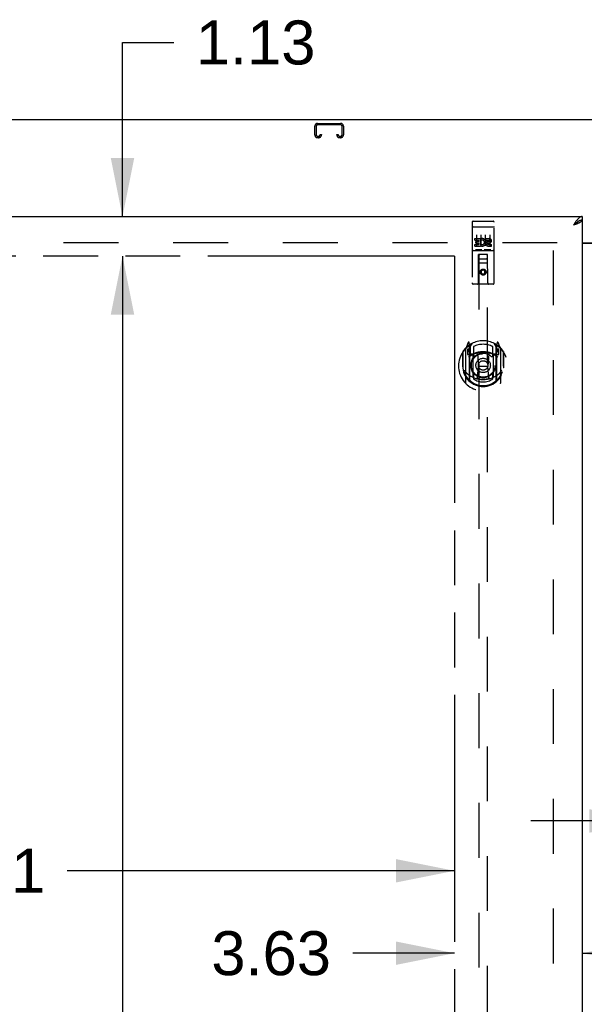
# Model space of a CAD drawing. Header units: inches. Extents: x 0 to 283, y 0 to 183.
# Tile 9 of 18: x 75 to 91, y 103 to 131. Entities that reach past the tile are written whole.
import ezdxf

# ---------------------------------------------------------------- set-up
doc = ezdxf.new("R2010")
doc.units = ezdxf.units.IN
doc.header["$LTSCALE"] = 15.583333
doc.header["$MEASUREMENT"] = 0
doc.linetypes.add('HIDDEN', pattern=[0.2, 0.1, -0.1])
doc.linetypes.add('PHANTOM', pattern=[0.8, 0.45, -0.05, 0.1, -0.05, 0.1, -0.05])
doc.layers.get('0').update_dxf_attribs({"linetype": 'CONTINUOUS'})
for name, color, linetype in [('02___PRT_ALL_AXES', 7, 'CONTINUOUS'), ('AVAILABLE_DOOR_SPACE', 7, 'CONTINUOUS'), ('DEFAULT_2', 8, 'HIDDEN'), ('DIMENSIONS', 7, 'CONTINUOUS')]:
    doc.layers.add(name, color=color, linetype=linetype)
doc.styles.get("Standard").update_dxf_attribs({"font": 'arial.ttf'})
doc.dimstyles.new('DIMSTYLE_1', dxfattribs={"dimtxt": 1.25, "dimasz": 1.666667, "dimexe": 0.09, "dimexo": 0.07, "dimgap": 0.0375, "dimtad": 0, "dimtih": 1, "dimtoh": 1, "dimzin": 4, "dimdsep": 46, "dimtxsty": 'Standard', "dimblk": '_FILLED', "dimblk1": '_FILLED', "dimblk2": '_FILLED', "dimcen": 0.09, "dimazin": 1, "dimtfac": 1, "dimtofl": 0, "dimtmove": 0, "dimatfit": 3, "dimldrblk": '_FILLED', "dimfxl": 0, "dimtolj": 1, "dimtzin": 4, "dimarcsym": 0})

# ---------------------------------------------------------------- blocks, each defined once
blk = doc.blocks.new('_FILLED')
at = {"color": 0, "linetype": 'ByBlock'}
blk.add_solid([(0, 0), (-1, 0.2), (-1, -0.2)], dxfattribs=at)
blk = doc.blocks.new('*D13')
at = {"layer": 'DIMENSIONS', "color": 2, "linetype": 'Continuous'}
for p, q in [((93.2, 107.887), (89.867, 107.887)), ((96.825, 107.887), (100.224, 107.887))]:
    blk.add_line(p, q, dxfattribs=at)
at = {"layer": 'DIMENSIONS', "color": 2, "linetype": 'Continuous', "xscale": 1.6666666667, "yscale": 1.6666666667, "zscale": 1.6666666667}
blk.add_blockref('_FILLED', (93.2, 107.887), dxfattribs=at)
at = {"layer": 'DIMENSIONS', "color": 2, "linetype": 'Continuous', "xscale": 1.6666666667, "yscale": 1.6666666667, "zscale": 1.6666666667, "rotation": 180}
blk.add_blockref('_FILLED', (96.825, 107.887), dxfattribs=at)
at = {"layer": 'DIMENSIONS', "color": 2, "linetype": 'Continuous', "insert": (100.849, 108.512), "char_height": 1.25, "width": 3.39684, "attachment_point": 1, "line_spacing_factor": 0.9}
blk.add_mtext('3.63', dxfattribs=at)
blk = doc.blocks.new('*D14')
at = {"layer": 'DIMENSIONS', "color": 2, "linetype": 'Continuous'}
for p, q in [((87.7, 104.129), (84.815, 104.129)), ((91.325, 104.129), (94.658, 104.129))]:
    blk.add_line(p, q, dxfattribs=at)
at = {"layer": 'DIMENSIONS', "color": 2, "linetype": 'Continuous', "xscale": 1.6666666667, "yscale": 1.6666666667, "zscale": 1.6666666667}
blk.add_blockref('_FILLED', (87.7, 104.129), dxfattribs=at)
at = {"layer": 'DIMENSIONS', "color": 2, "linetype": 'Continuous', "xscale": 1.6666666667, "yscale": 1.6666666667, "zscale": 1.6666666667, "rotation": 180}
blk.add_blockref('_FILLED', (91.325, 104.129), dxfattribs=at)
at = {"layer": 'DIMENSIONS', "color": 2, "linetype": 'Continuous', "insert": (84.19, 104.754), "char_height": 1.25, "width": 3.39684, "attachment_point": 3, "line_spacing_factor": 0.9}
blk.add_mtext('3.63', dxfattribs=at)
blk = doc.blocks.new('*D15')
at = {"layer": 'DIMENSIONS', "color": 2, "linetype": 'Continuous'}
for p, q in [((64.388, 106.469), (71.077, 106.469)), ((87.7, 106.469), (76.695, 106.469))]:
    blk.add_line(p, q, dxfattribs=at)
at = {"layer": 'DIMENSIONS', "color": 2, "linetype": 'Continuous', "xscale": 1.6666666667, "yscale": 1.6666666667, "zscale": 1.6666666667, "rotation": 180}
blk.add_blockref('_FILLED', (64.388, 106.469), dxfattribs=at)
at = {"layer": 'DIMENSIONS', "color": 2, "linetype": 'Continuous', "xscale": 1.6666666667, "yscale": 1.6666666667, "zscale": 1.6666666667}
blk.add_blockref('_FILLED', (87.7, 106.469), dxfattribs=at)
at = {"layer": 'DIMENSIONS', "color": 2, "linetype": 'Continuous', "insert": (73.886, 107.094), "char_height": 1.25, "width": 4.36803, "attachment_point": 2, "line_spacing_factor": 0.9}
blk.add_mtext('23.31', dxfattribs=at)
blk = doc.blocks.new('*D17')
at = {"layer": 'DIMENSIONS', "color": 2, "linetype": 'Continuous'}
for p, q in [((78.267, 125.058), (78.267, 130.004)), ((78.267, 130.004), (79.726, 130.004)), ((78.267, 123.933), (78.267, 120.6))]:
    blk.add_line(p, q, dxfattribs=at)
at = {"layer": 'DIMENSIONS', "color": 2, "linetype": 'Continuous', "xscale": 1.6666666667, "yscale": 1.6666666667, "zscale": 1.6666666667}
for p, rotation in [((78.267, 125.058), 270), ((78.267, 123.933), 90)]:
    blk.add_blockref('_FILLED', p, dxfattribs=dict(at, rotation=rotation))
at = {"layer": 'DIMENSIONS', "color": 2, "linetype": 'Continuous', "insert": (80.351, 130.629), "char_height": 1.25, "width": 3.39684, "attachment_point": 1, "line_spacing_factor": 0.9}
blk.add_mtext('1.13', dxfattribs=at)
blk = doc.blocks.new('*D19')
at = {"layer": 'DIMENSIONS', "color": 2, "linetype": 'Continuous'}
for p, q in [((78.267, 123.933), (78.267, 95.058)), ((78.267, 63.683), (78.267, 90.683))]:
    blk.add_line(p, q, dxfattribs=at)
at = {"layer": 'DIMENSIONS', "color": 2, "linetype": 'Continuous', "xscale": 1.6666666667, "yscale": 1.6666666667, "zscale": 1.6666666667}
for p, rotation in [((78.267, 123.933), 90), ((78.267, 63.683), 270)]:
    blk.add_blockref('_FILLED', p, dxfattribs=dict(at, rotation=rotation))
at = {"layer": 'DIMENSIONS', "color": 2, "linetype": 'Continuous', "insert": (78.267, 94.433), "char_height": 1.25, "width": 4.36803, "attachment_point": 2, "line_spacing_factor": 0.9}
blk.add_mtext('60.25\\Ptyp.', dxfattribs=at)

msp = doc.modelspace()

# ---------------------------------------------------------------- linework, layer by layer
at = {"color": 3, "linetype": 'Continuous'}
for p, q in [((122.211, 127.808), (62.315, 127.808)), ((62.638, 125.058), (91.325, 125.058)), ((91.108, 124.822), (91.079, 124.811)), ((91.325, 124.954), (91.325, 62.662)), ((91.325, 124.308), (93.2, 124.308)), ((93.2, 124.293), (91.325, 124.293))]:
    msp.add_line(p, q, dxfattribs=at)
at = {"color": 7, "linetype": 'Continuous'}
for p, q in [((91.325, 125.058), (91.325, 124.954)), ((91.099, 124.824), (91.079, 124.811)), ((91.222, 124.925), (91.212, 124.919))]:
    msp.add_line(p, q, dxfattribs=at)
at = {"color": 3, "linetype": 'Continuous'}
for points in [[(91.325, 125.058), (91.315, 125.057), (91.305, 125.056), (91.294, 125.053), (91.284, 125.05), (91.274, 125.045), (91.264, 125.039), (91.253, 125.033), (91.243, 125.025), (91.233, 125.016), (91.222, 125.007), (91.212, 124.997), (91.202, 124.986), (91.192, 124.974), (91.181, 124.962)], [(91.181, 124.962), (91.171, 124.948), (91.161, 124.935), (91.151, 124.92), (91.14, 124.906), (91.13, 124.891), (91.12, 124.875), (91.109, 124.86), (91.099, 124.844), (91.089, 124.828), (91.079, 124.811)], [(91.231, 124.872), (91.219, 124.866), (91.206, 124.861), (91.193, 124.855), (91.18, 124.85), (91.166, 124.844), (91.152, 124.839), (91.138, 124.833), (91.123, 124.828), (91.108, 124.822)], [(91.325, 124.954), (91.325, 124.948), (91.323, 124.943), (91.321, 124.938), (91.318, 124.932), (91.314, 124.927), (91.309, 124.921), (91.303, 124.916), (91.297, 124.91), (91.29, 124.905), (91.282, 124.899), (91.273, 124.894), (91.263, 124.888), (91.253, 124.883), (91.242, 124.877), (91.231, 124.872)]]:
    msp.add_lwpolyline(points, dxfattribs=at)
at = {"color": 7, "linetype": 'Continuous'}
for points in [[(91.212, 124.919), (91.202, 124.912), (91.192, 124.905), (91.181, 124.898), (91.171, 124.891), (91.161, 124.883), (91.151, 124.874), (91.14, 124.866), (91.13, 124.857), (91.12, 124.848), (91.109, 124.839), (91.099, 124.83), (91.089, 124.821), (91.079, 124.811)], [(91.209, 124.917), (91.208, 124.915), (91.204, 124.909), (91.199, 124.902), (91.193, 124.896), (91.186, 124.889), (91.179, 124.883), (91.172, 124.876), (91.164, 124.87), (91.156, 124.863), (91.147, 124.857), (91.138, 124.85), (91.128, 124.844), (91.119, 124.837), (91.109, 124.831), (91.099, 124.824)], [(91.325, 124.954), (91.315, 124.954), (91.305, 124.953), (91.294, 124.951), (91.284, 124.949), (91.274, 124.946), (91.264, 124.943), (91.253, 124.939), (91.243, 124.935), (91.233, 124.93), (91.222, 124.925)]]:
    msp.add_lwpolyline(points, dxfattribs=at)
at = {"layer": '02___PRT_ALL_AXES', "color": 8, "linetype": 'HIDDEN'}
for p, q in [((88.23, 124.925), (88.795, 124.925)), ((88.281, 124.39), (88.281, 124.433)), ((88.281, 124.433), (88.437, 124.433)), ((88.281, 124.39), (88.394, 124.39)), ((88.281, 124.219), (88.281, 124.262)), ((88.281, 124.262), (88.394, 124.262)), ((88.281, 124.219), (88.437, 124.219)), ((88.302, 124.305), (88.302, 124.348)), ((88.302, 124.348), (88.394, 124.348)), ((88.302, 124.305), (88.394, 124.305)), ((88.394, 124.348), (88.394, 124.39)), ((88.394, 124.262), (88.394, 124.305)), ((88.437, 124.255), (88.437, 124.433)), ((88.437, 124.255), (88.45, 124.274)), ((88.437, 124.219), (88.437, 124.232)), ((88.44, 124.23), (88.437, 124.232)), ((88.461, 124.385), (88.444, 124.424)), ((88.593, 124.39), (88.593, 124.433)), ((88.593, 124.433), (88.686, 124.433)), ((88.593, 124.39), (88.686, 124.39)), ((88.653, 124.305), (88.699, 124.305)), ((88.657, 124.346), (88.686, 124.346)), ((88.657, 124.262), (88.749, 124.262)), ((88.657, 124.219), (88.749, 124.219)), ((88.749, 124.219), (88.749, 124.262)), ((88.23, 124.097), (88.795, 124.097))]:
    msp.add_line(p, q, dxfattribs=at)
msp.add_circle((88.513, 123.48), 0.085, dxfattribs=at)
for centre, radius, start, end in [((88.487, 124.326), 0.107, 244.2636, 113.4027), ((88.487, 124.326), 0.0639, 234.8895, 113.4026), ((88.657, 124.283), 0.0635, 90, 270), ((88.657, 124.284), 0.0219, 100.307, 270), ((88.686, 124.368), 0.0644, 282.2995, 90.0775), ((88.686, 124.368), 0.0219, 269.9011, 90)]:
    msp.add_arc(centre, radius, start, end, dxfattribs=at)
at = {"layer": 'AVAILABLE_DOOR_SPACE', "color": 4, "linetype": 'PHANTOM'}
for q in [(64.388, 123.933), (87.7, 94.683)]:
    msp.add_line((87.7, 123.933), q, dxfattribs=at)
at = {"layer": 'DEFAULT_2', "color": 8, "linetype": 'HIDDEN'}
for p, q in [((83.731, 127.378), (83.731, 127.624)), ((83.771, 127.624), (83.771, 127.378)), ((83.811, 127.704), (84.464, 127.704)), ((84.464, 127.664), (83.811, 127.664)), ((84.504, 127.378), (84.504, 127.624)), ((84.544, 127.624), (84.544, 127.378)), ((83.811, 127.338), (83.839, 127.338)), ((83.839, 127.298), (83.811, 127.298)), ((83.879, 127.378), (83.879, 127.391)), ((83.879, 127.391), (83.919, 127.391)), ((83.919, 127.391), (83.919, 127.378)), ((84.356, 127.378), (84.356, 127.391)), ((84.356, 127.391), (84.396, 127.391)), ((84.396, 127.391), (84.396, 127.378)), ((84.436, 127.338), (84.464, 127.338)), ((84.464, 127.298), (84.436, 127.298)), ((88.2, 124.895), (88.2, 123.17)), ((88.217, 124.767), (88.216, 124.767)), ((88.217, 124.767), (88.217, 124.767)), ((88.218, 124.767), (88.217, 124.767)), ((88.219, 124.767), (88.218, 124.767)), ((88.22, 124.767), (88.219, 124.767)), ((88.221, 124.767), (88.22, 124.767)), ((88.221, 124.767), (88.221, 124.767)), ((88.222, 124.767), (88.221, 124.767)), ((88.223, 124.767), (88.222, 124.767)), ((88.224, 124.767), (88.223, 124.767)), ((88.225, 124.767), (88.224, 124.767)), ((88.226, 124.767), (88.225, 124.767)), ((88.226, 124.767), (88.226, 124.767)), ((88.227, 124.767), (88.226, 124.767)), ((88.228, 124.767), (88.227, 124.767)), ((88.229, 124.767), (88.228, 124.767)), ((88.23, 124.767), (88.229, 124.767)), ((88.23, 124.767), (88.795, 124.767)), ((88.295, 124.925), (88.48, 124.925)), ((88.545, 124.925), (88.73, 124.925)), ((88.795, 124.767), (88.796, 124.767)), ((88.796, 124.767), (88.797, 124.767)), ((88.797, 124.767), (88.798, 124.767)), ((88.798, 124.767), (88.798, 124.767)), ((88.798, 124.767), (88.799, 124.767)), ((88.799, 124.767), (88.8, 124.767)), ((88.8, 124.767), (88.801, 124.767)), ((88.801, 124.767), (88.802, 124.767)), ((88.802, 124.767), (88.803, 124.767)), ((88.803, 124.767), (88.803, 124.767)), ((88.803, 124.767), (88.804, 124.767)), ((88.804, 124.767), (88.805, 124.767)), ((88.805, 124.767), (88.806, 124.767)), ((88.806, 124.767), (88.807, 124.767)), ((88.807, 124.767), (88.807, 124.767)), ((88.807, 124.767), (88.808, 124.767)), ((88.825, 123.17), (88.825, 124.895)), ((88.325, 124.534), (88.325, 124.228)), ((88.45, 124.534), (88.45, 124.228)), ((88.575, 124.534), (88.575, 124.228)), ((88.7, 124.534), (88.7, 124.228)), ((90.617, 124.308), (64.013, 124.308)), ((90.513, 63.323), (90.513, 124.293)), ((88.23, 124.097), (88.795, 124.097)), ((88.474, 124.113), (88.302, 124.113)), ((88.383, 123.17), (88.386, 123.98)), ((88.388, 123.98), (88.386, 123.98)), ((88.388, 123.98), (88.388, 95.979)), ((88.638, 123.98), (88.388, 123.98)), ((88.724, 124.113), (88.552, 124.113)), ((88.638, 95.979), (88.638, 123.98)), ((88.639, 123.98), (88.638, 123.98)), ((88.643, 123.17), (88.639, 123.98)), ((88.64, 123.73), (88.385, 123.73)), ((88.428, 123.855), (88.598, 123.855)), ((88.513, 123.552), (88.45, 123.516)), ((88.45, 123.516), (88.45, 123.444)), ((88.45, 123.516), (88.46, 123.51)), ((88.45, 123.444), (88.46, 123.45)), ((88.45, 123.444), (88.513, 123.408)), ((88.513, 123.541), (88.46, 123.51)), ((88.46, 123.51), (88.46, 123.45)), ((88.46, 123.45), (88.513, 123.42)), ((88.513, 123.552), (88.513, 123.541)), ((88.575, 123.516), (88.513, 123.552)), ((88.565, 123.51), (88.513, 123.541)), ((88.513, 123.42), (88.565, 123.45)), ((88.513, 123.408), (88.575, 123.444)), ((88.513, 123.408), (88.513, 123.42)), ((88.575, 123.516), (88.565, 123.51)), ((88.565, 123.45), (88.565, 123.51)), ((88.575, 123.444), (88.565, 123.45)), ((88.575, 123.444), (88.575, 123.516)), ((88.795, 123.14), (88.23, 123.14)), ((88.087, 121.48), (88.017, 121.305)), ((88.13, 121.397), (88.116, 121.477)), ((88.138, 121.35), (88.208, 121.459)), ((88.818, 121.459), (88.888, 121.35)), ((88.909, 121.477), (88.895, 121.397)), ((89.008, 121.305), (88.938, 121.48)), ((87.93, 121.199), (87.93, 120.81)), ((87.938, 121.221), (87.938, 120.764)), ((88.013, 121.294), (88.013, 120.327)), ((88.07, 121.29), (88.07, 121.14)), ((88.138, 121.29), (88.07, 121.29)), ((88.07, 121.14), (88.13, 121.14)), ((88.078, 121.282), (88.108, 121.236)), ((88.109, 121.401), (88.109, 121.4)), ((88.109, 121.4), (88.109, 121.4)), ((88.109, 121.4), (88.109, 121.4)), ((88.13, 120.381), (88.13, 121.397)), ((88.138, 120.405), (88.138, 121.408)), ((88.14, 121.384), (88.14, 121.176)), ((88.23, 121.138), (88.158, 121.138)), ((88.16, 121.156), (88.226, 121.156)), ((88.238, 121.362), (88.238, 121.109)), ((88.35, 121.155), (88.38, 120.81)), ((88.676, 121.155), (88.645, 120.81)), ((88.788, 121.109), (88.788, 121.362)), ((88.868, 121.138), (88.795, 121.138)), ((88.799, 121.156), (88.865, 121.156)), ((88.885, 121.176), (88.885, 121.384)), ((88.888, 120.405), (88.888, 121.408)), ((88.955, 121.29), (88.888, 121.29)), ((88.895, 121.397), (88.895, 120.381)), ((88.895, 121.14), (88.955, 121.14)), ((88.917, 121.4), (88.912, 121.403)), ((88.917, 121.236), (88.947, 121.282)), ((88.955, 121.14), (88.955, 121.29)), ((89.013, 120.327), (89.013, 121.294)), ((89.088, 121.221), (89.088, 120.764)), ((89.095, 120.81), (89.095, 121.199)), ((88.23, 120.497), (88.23, 121.129)), ((88.795, 121.129), (88.795, 120.497)), ((87.93, 120.81), (87.945, 120.81)), ((87.938, 120.764), (87.938, 120.761)), ((88.35, 120.471), (88.38, 120.81)), ((88.38, 120.81), (88.645, 120.81)), ((88.675, 120.471), (88.645, 120.81)), ((89.095, 120.81), (89.08, 120.81)), ((89.088, 120.764), (89.087, 120.761)), ((88.238, 120.548), (88.238, 120.445)), ((88.788, 120.445), (88.788, 120.548))]:
    msp.add_line(p, q, dxfattribs=at)
for points in [[(88.216, 124.767), (88.216, 124.767), (88.215, 124.766), (88.215, 124.766), (88.215, 124.766), (88.214, 124.766), (88.214, 124.766), (88.213, 124.766), (88.213, 124.766), (88.213, 124.766), (88.212, 124.766), (88.212, 124.766), (88.212, 124.766), (88.211, 124.766), (88.211, 124.766), (88.211, 124.766), (88.21, 124.766), (88.21, 124.766), (88.21, 124.765), (88.21, 124.765), (88.209, 124.765), (88.209, 124.765), (88.209, 124.765), (88.208, 124.765), (88.208, 124.765), (88.208, 124.765), (88.207, 124.765), (88.207, 124.765), (88.207, 124.765), (88.207, 124.765), (88.206, 124.765), (88.206, 124.764), (88.206, 124.764), (88.206, 124.764), (88.205, 124.764), (88.205, 124.764), (88.205, 124.764), (88.205, 124.764), (88.205, 124.764), (88.204, 124.764), (88.204, 124.764), (88.204, 124.764), (88.204, 124.764), (88.203, 124.763), (88.203, 124.763), (88.203, 124.763), (88.203, 124.763), (88.203, 124.763), (88.203, 124.763), (88.202, 124.763), (88.202, 124.763), (88.202, 124.763), (88.202, 124.763), (88.202, 124.762), (88.202, 124.762), (88.202, 124.762), (88.201, 124.762), (88.201, 124.762), (88.201, 124.762), (88.201, 124.762), (88.201, 124.762), (88.201, 124.762), (88.201, 124.762), (88.201, 124.761), (88.201, 124.761), (88.201, 124.761), (88.2, 124.761), (88.2, 124.761), (88.2, 124.761), (88.2, 124.761), (88.2, 124.761), (88.2, 124.761), (88.2, 124.761), (88.2, 124.76), (88.2, 124.76), (88.2, 124.76), (88.2, 124.76), (88.2, 124.76)], [(88.808, 124.767), (88.809, 124.767), (88.809, 124.767), (88.81, 124.767), (88.81, 124.766), (88.81, 124.766), (88.811, 124.766), (88.811, 124.766), (88.811, 124.766), (88.812, 124.766), (88.812, 124.766), (88.812, 124.766), (88.813, 124.766), (88.813, 124.766), (88.814, 124.766), (88.814, 124.766), (88.814, 124.766), (88.814, 124.766), (88.815, 124.766), (88.815, 124.766), (88.815, 124.765), (88.816, 124.765), (88.816, 124.765), (88.816, 124.765), (88.817, 124.765), (88.817, 124.765), (88.817, 124.765), (88.817, 124.765), (88.818, 124.765), (88.818, 124.765), (88.818, 124.765), (88.819, 124.765), (88.819, 124.765), (88.819, 124.764), (88.819, 124.764), (88.82, 124.764), (88.82, 124.764), (88.82, 124.764), (88.82, 124.764), (88.821, 124.764), (88.821, 124.764), (88.821, 124.764), (88.821, 124.764), (88.821, 124.764), (88.822, 124.764), (88.822, 124.763), (88.822, 124.763), (88.822, 124.763), (88.822, 124.763), (88.823, 124.763), (88.823, 124.763), (88.823, 124.763), (88.823, 124.763), (88.823, 124.763), (88.823, 124.763), (88.823, 124.762), (88.824, 124.762), (88.824, 124.762), (88.824, 124.762), (88.824, 124.762), (88.824, 124.762), (88.824, 124.762), (88.824, 124.762), (88.824, 124.762), (88.824, 124.762), (88.825, 124.761), (88.825, 124.761), (88.825, 124.761), (88.825, 124.761), (88.825, 124.761), (88.825, 124.761), (88.825, 124.761), (88.825, 124.761), (88.825, 124.761), (88.825, 124.761), (88.825, 124.76), (88.825, 124.76), (88.825, 124.76), (88.825, 124.76), (88.825, 124.76)], [(88.302, 124.113), (88.302, 124.113), (88.301, 124.113), (88.301, 124.113), (88.301, 124.113), (88.301, 124.113), (88.3, 124.113), (88.3, 124.113), (88.3, 124.113), (88.3, 124.114), (88.3, 124.114), (88.3, 124.114), (88.299, 124.114), (88.299, 124.114), (88.299, 124.114), (88.299, 124.114), (88.299, 124.114), (88.299, 124.114), (88.298, 124.114), (88.298, 124.114), (88.298, 124.114), (88.298, 124.114), (88.298, 124.114), (88.298, 124.114), (88.298, 124.114), (88.297, 124.114), (88.297, 124.114), (88.297, 124.114), (88.297, 124.114), (88.297, 124.114), (88.297, 124.114), (88.297, 124.114), (88.297, 124.114), (88.296, 124.114), (88.296, 124.114), (88.296, 124.114), (88.296, 124.114), (88.296, 124.114), (88.296, 124.114), (88.296, 124.114), (88.296, 124.114), (88.296, 124.114), (88.295, 124.114), (88.295, 124.115), (88.295, 124.115), (88.295, 124.115), (88.295, 124.115)], [(88.48, 124.115), (88.48, 124.115), (88.48, 124.115), (88.48, 124.115), (88.48, 124.114), (88.48, 124.114), (88.48, 124.114), (88.479, 124.114), (88.479, 124.114), (88.479, 124.114), (88.479, 124.114), (88.479, 124.114), (88.479, 124.114), (88.479, 124.114), (88.479, 124.114), (88.479, 124.114), (88.478, 124.114), (88.478, 124.114), (88.478, 124.114), (88.478, 124.114), (88.478, 124.114), (88.478, 124.114), (88.478, 124.114), (88.478, 124.114), (88.477, 124.114), (88.477, 124.114), (88.477, 124.114), (88.477, 124.114), (88.477, 124.114), (88.477, 124.114), (88.477, 124.114), (88.476, 124.114), (88.476, 124.114), (88.476, 124.114), (88.476, 124.114), (88.476, 124.114), (88.476, 124.114), (88.475, 124.114), (88.475, 124.113), (88.475, 124.113), (88.475, 124.113), (88.475, 124.113), (88.474, 124.113), (88.474, 124.113), (88.474, 124.113), (88.474, 124.113)], [(88.552, 124.113), (88.552, 124.113), (88.551, 124.113), (88.551, 124.113), (88.551, 124.113), (88.551, 124.113), (88.55, 124.113), (88.55, 124.113), (88.55, 124.113), (88.55, 124.114), (88.55, 124.114), (88.55, 124.114), (88.549, 124.114), (88.549, 124.114), (88.549, 124.114), (88.549, 124.114), (88.549, 124.114), (88.549, 124.114), (88.548, 124.114), (88.548, 124.114), (88.548, 124.114), (88.548, 124.114), (88.548, 124.114), (88.548, 124.114), (88.548, 124.114), (88.547, 124.114), (88.547, 124.114), (88.547, 124.114), (88.547, 124.114), (88.547, 124.114), (88.547, 124.114), (88.547, 124.114), (88.547, 124.114), (88.546, 124.114), (88.546, 124.114), (88.546, 124.114), (88.546, 124.114), (88.546, 124.114), (88.546, 124.114), (88.546, 124.114), (88.546, 124.114), (88.546, 124.114), (88.545, 124.114), (88.545, 124.115), (88.545, 124.115), (88.545, 124.115), (88.545, 124.115)], [(88.73, 124.115), (88.73, 124.115), (88.73, 124.115), (88.73, 124.115), (88.73, 124.114), (88.73, 124.114), (88.73, 124.114), (88.729, 124.114), (88.729, 124.114), (88.729, 124.114), (88.729, 124.114), (88.729, 124.114), (88.729, 124.114), (88.729, 124.114), (88.729, 124.114), (88.729, 124.114), (88.729, 124.114), (88.728, 124.114), (88.728, 124.114), (88.728, 124.114), (88.728, 124.114), (88.728, 124.114), (88.728, 124.114), (88.728, 124.114), (88.727, 124.114), (88.727, 124.114), (88.727, 124.114), (88.727, 124.114), (88.727, 124.114), (88.727, 124.114), (88.727, 124.114), (88.726, 124.114), (88.726, 124.114), (88.726, 124.114), (88.726, 124.114), (88.726, 124.114), (88.726, 124.114), (88.725, 124.114), (88.725, 124.113), (88.725, 124.113), (88.725, 124.113), (88.725, 124.113), (88.724, 124.113), (88.724, 124.113), (88.724, 124.113), (88.724, 124.113)], [(87.98, 120.697), (87.983, 120.692), (87.986, 120.687), (87.989, 120.682), (87.992, 120.677), (87.995, 120.673), (87.998, 120.669), (88, 120.665), (88.003, 120.661), (88.005, 120.657), (88.008, 120.653), (88.01, 120.65), (88.013, 120.647), (88.015, 120.643), (88.017, 120.64), (88.02, 120.637), (88.022, 120.634), (88.024, 120.632), (88.026, 120.629), (88.028, 120.626), (88.03, 120.624), (88.032, 120.622), (88.034, 120.619), (88.036, 120.617), (88.038, 120.615), (88.04, 120.613), (88.042, 120.611), (88.044, 120.609), (88.045, 120.607), (88.047, 120.606), (88.049, 120.604), (88.05, 120.602), (88.052, 120.601), (88.054, 120.599), (88.055, 120.598), (88.057, 120.597), (88.058, 120.595)], [(88.967, 120.595), (88.968, 120.597), (88.97, 120.598), (88.972, 120.599), (88.973, 120.601), (88.975, 120.602), (88.976, 120.604), (88.978, 120.606), (88.98, 120.607), (88.982, 120.609), (88.983, 120.611), (88.985, 120.613), (88.987, 120.615), (88.989, 120.617), (88.991, 120.619), (88.993, 120.622), (88.995, 120.624), (88.997, 120.626), (88.999, 120.629), (89.001, 120.632), (89.003, 120.634), (89.006, 120.637), (89.008, 120.64), (89.01, 120.643), (89.012, 120.647), (89.015, 120.65), (89.017, 120.653), (89.02, 120.657), (89.022, 120.661), (89.025, 120.665), (89.028, 120.669), (89.03, 120.673), (89.033, 120.677), (89.036, 120.682), (89.039, 120.687), (89.042, 120.692), (89.045, 120.697)], [(88.701, 120.454), (88.695, 120.452), (88.69, 120.451), (88.684, 120.449), (88.679, 120.448), (88.673, 120.447), (88.668, 120.445), (88.663, 120.444), (88.657, 120.443), (88.652, 120.442), (88.646, 120.441), (88.641, 120.44), (88.635, 120.439), (88.63, 120.438), (88.624, 120.437), (88.619, 120.436), (88.613, 120.435), (88.607, 120.434), (88.602, 120.434), (88.596, 120.433), (88.591, 120.432), (88.585, 120.432), (88.58, 120.431), (88.574, 120.431), (88.569, 120.43), (88.563, 120.43), (88.557, 120.429), (88.552, 120.429), (88.546, 120.429), (88.541, 120.429), (88.535, 120.428), (88.529, 120.428), (88.524, 120.428), (88.518, 120.428), (88.513, 120.428), (88.507, 120.428), (88.501, 120.428), (88.496, 120.428), (88.49, 120.428), (88.485, 120.429), (88.479, 120.429), (88.473, 120.429), (88.468, 120.429), (88.462, 120.43), (88.457, 120.43), (88.451, 120.431), (88.446, 120.431), (88.44, 120.432), (88.434, 120.432), (88.429, 120.433), (88.423, 120.434), (88.418, 120.434), (88.412, 120.435), (88.407, 120.436), (88.401, 120.437), (88.396, 120.438), (88.39, 120.439), (88.385, 120.44), (88.379, 120.441), (88.374, 120.442), (88.368, 120.443), (88.363, 120.444), (88.357, 120.445), (88.352, 120.447), (88.346, 120.448), (88.341, 120.449), (88.335, 120.451), (88.33, 120.452), (88.325, 120.454)]]:
    msp.add_lwpolyline(points, dxfattribs=at)
for centre, radius in [((88.513, 123.48), 0.0845), ((88.513, 120.828), 0.35), ((88.513, 120.828), 0.335), ((88.513, 120.828), 0.205), ((88.513, 120.828), 0.133)]:
    msp.add_circle(centre, radius, dxfattribs=at)
for centre, radius, start, end in [((83.811, 127.624), 0.08, 90, 180), ((83.811, 127.624), 0.04, 90, 180), ((84.464, 127.624), 0.08, 0, 90), ((84.464, 127.624), 0.04, 0, 90), ((83.811, 127.378), 0.08, 180, 270), ((83.811, 127.378), 0.04, 180, 270), ((83.839, 127.378), 0.08, 270, 360), ((83.839, 127.378), 0.04, 270, 360), ((84.436, 127.378), 0.08, 180, 270), ((84.436, 127.378), 0.04, 180, 270), ((84.464, 127.378), 0.08, 270, 360), ((84.464, 127.378), 0.04, 270, 360), ((88.23, 124.895), 0.03, 90, 180), ((88.795, 124.895), 0.03, 0, 90), ((88.23, 124.067), 0.03, 90, 180), ((88.428, 123.94), 0.04, 90, 180), ((88.598, 123.94), 0.04, 0, 90), ((88.795, 124.067), 0.03, 0, 90), ((88.428, 123.895), 0.04, 180, 270), ((88.598, 123.895), 0.04, 270, 360), ((88.23, 123.17), 0.03, 180, 270), ((88.353, 123.17), 0.03, 270, 360), ((88.673, 123.17), 0.03, 180, 270), ((88.795, 123.17), 0.03, 270, 360), ((88.513, 120.828), 0.7, 35.2961, 144.7039), ((88.101, 121.475), 0.015, 10, 158.1959), ((88.158, 121.408), 0.02, 121.4688, 179.9992), ((88.513, 120.828), 0.6, 62.7204, 117.2796), ((88.868, 121.408), 0.02, 0, 58.5295), ((88.924, 121.475), 0.015, 21.8041, 170), ((88.513, 120.81), 0.7, 125.5126, 54.4874), ((87.958, 121.221), 0.02, 144.7039, 180), ((88.028, 121.294), 0.015, 135.0748, 180), ((88.083, 121.285), 0.005, 90, 212.6792), ((88.513, 120.498), 0.7, 53.2319, 126.7681), ((88.118, 121.364), 0.02, 0, 125.5126), ((87.95, 121.134), 0.188, 0, 32.6792), ((88.12, 121.384), 0.02, 0, 125.2543), ((88.158, 121.158), 0.02, 180, 270), ((88.16, 121.176), 0.02, 180, 270), ((88.226, 121.176), 0.02, 270, 293.464), ((88.245, 121.129), 0.015, 112.9863, 180), ((88.513, 120.516), 0.7, 66.536, 113.464), ((88.513, 120.828), 0.343, 48.8739, 131.1261), ((88.33, 121.153), 0.02, 5.0796, 105.6131), ((88.696, 121.153), 0.02, 74.3869, 174.9204), ((88.78, 121.129), 0.015, 0, 67.0137), ((88.799, 121.176), 0.02, 246.536, 270), ((88.865, 121.176), 0.02, 270, 360), ((88.868, 121.158), 0.02, 270, 360), ((88.905, 121.384), 0.02, 54.7457, 180), ((88.908, 121.364), 0.02, 54.4874, 180), ((89.076, 121.134), 0.188, 147.3208, 180), ((88.943, 121.285), 0.005, 327.3208, 90), ((88.998, 121.294), 0.015, 0, 44.9252), ((89.068, 121.221), 0.02, 0, 35.2961), ((88.268, 121.109), 0.03, 180, 311.1261), ((88.758, 121.109), 0.03, 228.8739, 360), ((88.513, 120.813), 0.583, 180.2464, 359.7536), ((87.958, 120.764), 0.02, 180, 187.6622), ((88.513, 120.838), 0.58, 187.6622, 352.3378), ((88.513, 121.128), 0.7, 229.529, 310.471), ((88.268, 120.548), 0.03, 48.8739, 180), ((88.513, 120.828), 0.343, 228.8739, 311.1261), ((88.758, 120.548), 0.03, 0, 131.1261), ((89.068, 120.764), 0.02, 352.3378, 360), ((88.028, 120.327), 0.015, 180, 224.9252), ((88.145, 120.381), 0.015, 180, 229.6413), ((88.158, 120.405), 0.02, 180, 230.6594), ((88.245, 120.497), 0.015, 180, 247.0137), ((88.513, 120.838), 0.48, 235.0461, 304.9539), ((88.33, 120.473), 0.02, 254.4248, 354.9204), ((88.695, 120.473), 0.02, 185.0796, 285.5752), ((88.78, 120.497), 0.015, 292.9863, 360), ((88.868, 120.405), 0.02, 309.3378, 359.9984), ((88.88, 120.381), 0.015, 310.3587, 360), ((88.998, 120.327), 0.015, 315.0748, 360)]:
    msp.add_arc(centre, radius, start, end, dxfattribs=at)

# ---------------------------------------------------------------- dimensions: what is measured, and where the dimension line sits
at = {"layer": 'DIMENSIONS', "color": 2, "linetype": 'Continuous'}
dim = msp.add_linear_dim(base=(78.267351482, 125.057953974), p1=(87.700131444, 123.932953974), p2=(91.305131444, 125.057953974), angle=90, dimstyle='DIMSTYLE_1', dxfattribs=at)
dim.commit()
dim.dimension.update_dxf_attribs({"geometry": '*D17', "text_midpoint": (82.10324351, 129.996786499), "dimtype": 160})
for base, p1, p2, picture, middle in [((91.325131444, 104.128582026), (87.700131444, 94.682953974), (91.325131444, 124.933953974), '*D14', (82.489861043, 104.12160848)), ((87.7, 106.469), (64.388, 123.933), (87.7, 123.933), '*D15', (73.749, 106.462)), ((96.825131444, 107.886643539), (93.200131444, 62.681953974), (96.825131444, 123.932953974), '*D13', (102.545715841, 107.879674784))]:
    dim = msp.add_linear_dim(base=base, p1=p1, p2=p2, dimstyle='DIMSTYLE_1', dxfattribs=at)
    dim.commit()
    dim.dimension.update_dxf_attribs({"geometry": picture, "text_midpoint": middle, "dimtype": 160})
dim = msp.add_linear_dim(base=(78.267, 63.683), p1=(87.7, 123.933), p2=(87.7, 63.683), angle=270, text='<>\\Ptyp.', dimstyle='DIMSTYLE_1', dxfattribs=at)
dim.commit()
dim.dimension.update_dxf_attribs({"geometry": '*D19', "text_midpoint": (78.267, 92.87), "dimtype": 160})

doc.saveas('drawing.dxf')
